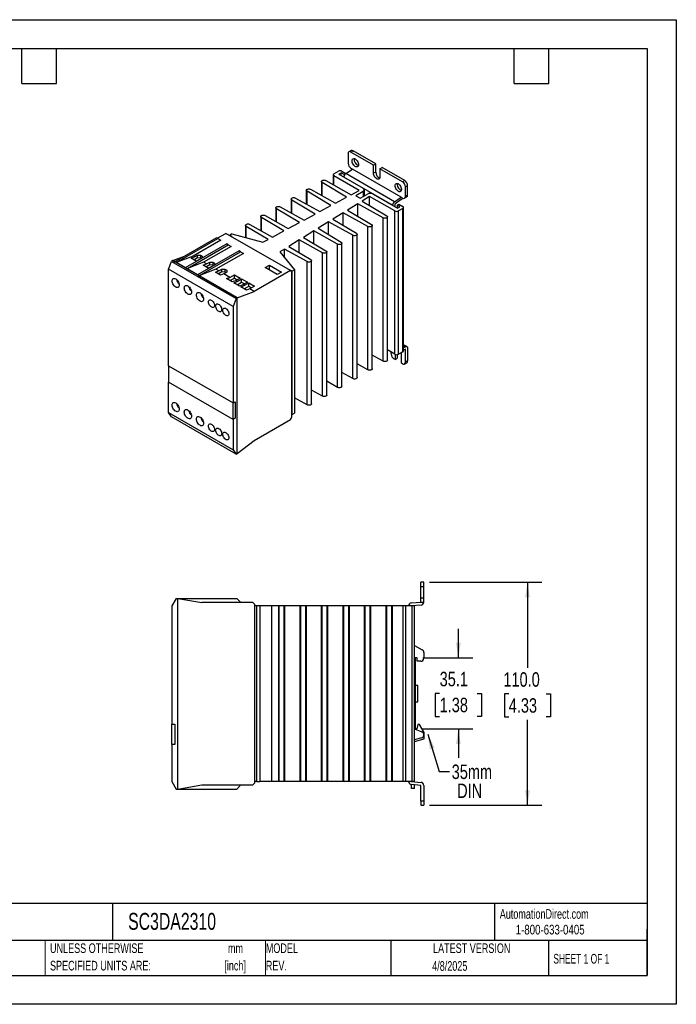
# Model space of a CAD drawing. Header units: millimetres. Extents: x 0 to 629, y 0 to 486.
# Tile 2 of 2: x 305 to 629, y 0 to 486. Entities that reach past the tile are written whole.
import ezdxf

# ---------------------------------------------------------------- set-up
doc = ezdxf.new("R2010")
doc.units = ezdxf.units.MM
doc.header["$LTSCALE"] = 2.25
doc.linetypes.add('CENTERX2', pattern=[20.32, 12.7, -2.54, 2.54, -2.54])
doc.layers.add('DIMENSIONS', color=140, linetype='Continuous', lineweight=25)
doc.layers.add('TEXT', color=140, linetype='Continuous', lineweight=25)
doc.styles.add('SLDTEXTSTYLE0', font='TXT', dxfattribs={"width": 0.7})
doc.styles.add('SLDTEXTSTYLE1', font='TXT', dxfattribs={"width": 0.65})
doc.styles.add('SLDTEXTSTYLE2', font='TXT', dxfattribs={"width": 0.75})
doc.dimstyles.new('SLDDIMSTYLE1', dxfattribs={"dimtxt": 7.14375, "dimasz": 7.4295, "dimexe": 0, "dimexo": 0.0625, "dimgap": 1.785937, "dimtad": 0, "dimtih": 1, "dimtoh": 1, "dimdec": 1, "dimrnd": 1e-09, "dimzin": 4, "dimdsep": 46, "dimtxsty": 'SLDTEXTSTYLE2', "dimsah": 1, "dimcen": 0.09, "dimadec": 0, "dimazin": 1, "dimtfac": 1, "dimtdec": 1, "dimtofl": 0, "dimtmove": 0, "dimatfit": 3, "dimfxl": 0, "dimfrac": 2, "dimtolj": 1, "dimtzin": 12, "dimarcsym": 0})
doc.dimstyles.new('SLDDIMSTYLE2', dxfattribs={"dimtxt": 7.14375, "dimasz": 7.4295, "dimexe": 0, "dimexo": 0.0625, "dimgap": 1.785937, "dimtad": 0, "dimtih": 1, "dimtoh": 1, "dimdec": 1, "dimrnd": 1e-09, "dimzin": 12, "dimdsep": 46, "dimtxsty": 'SLDTEXTSTYLE2', "dimsah": 1, "dimcen": 0.09, "dimadec": 0, "dimazin": 3, "dimtfac": 1, "dimtdec": 1, "dimtmove": 0, "dimatfit": 0, "dimfxl": 0, "dimfrac": 2, "dimtolj": 1, "dimtzin": 12, "dimarcsym": 0})
doc.dimstyles.new('SLDDIMSTYLE5', dxfattribs={"dimtxt": 0.18, "dimasz": 7.4295, "dimexe": 0, "dimexo": 0.0625, "dimgap": 0, "dimtad": 0, "dimtih": 1, "dimtoh": 1, "dimdec": 0, "dimrnd": 1e-09, "dimzin": 0, "dimdsep": 46, "dimtxsty": 'Standard', "dimsah": 1, "dimcen": 0.09, "dimadec": 0, "dimazin": 0, "dimtfac": 7.4295, "dimtdec": 0, "dimtofl": 0, "dimtmove": 0, "dimatfit": 3, "dimfxl": 0, "dimfrac": 2, "dimtolj": 1, "dimtzin": 0, "dimarcsym": 0})

# ---------------------------------------------------------------- blocks, each defined once
blk = doc.blocks.new('SW_NOTE_0')
at = {"layer": 'TEXT', "color": 0, "linetype": 'CENTERX2', "lineweight": 18, "char_height": 4.762, "attachment_point": 2, "style": 'SLDTEXTSTYLE0'}
for s, insert in [('mm', (6.4, 6.14)), ('[inch]', (6.21, -2.46))]:
    blk.add_mtext(s, dxfattribs=dict(at, insert=insert))
blk = doc.blocks.new('SW_NOTE_0_1')
at = {"layer": 'TEXT', "color": 0, "linetype": 'CENTERX2', "lineweight": 18, "char_height": 4.7625, "attachment_point": 1, "style": 'SLDTEXTSTYLE0'}
for s, insert in [('UNLESS OTHERWISE', (0, 6.14)), ('SPECIFIED UNITS ARE:', (0, -2.46))]:
    blk.add_mtext(s, dxfattribs=dict(at, insert=insert))
blk = doc.blocks.new('SW_NOTE_0_6')
at = {"layer": 'TEXT', "color": 0, "linetype": 'CENTERX2', "lineweight": 18, "char_height": 4.762, "attachment_point": 1, "style": 'SLDTEXTSTYLE0'}
for s, insert in [('MODEL', (0, 6.14)), ('REV.', (0, -2.46))]:
    blk.add_mtext(s, dxfattribs=dict(at, insert=insert))
blk = doc.blocks.new('SW_NOTE_0_7')
at = {"layer": 'TEXT', "color": 0, "linetype": 'CENTERX2', "lineweight": 18, "char_height": 7.144, "attachment_point": 1, "style": 'SLDTEXTSTYLE2'}
for s, insert in [('35mm', (1.14, 3.44)), ('DIN', (3.82, -5.96))]:
    blk.add_mtext(s, dxfattribs=dict(at, insert=insert))
blk = doc.blocks.new('_D_15')
at = {"layer": 'DIMENSIONS'}
for p, q in [((506.93, 208.22), (562.39, 208.22)), ((555.25, 208.22), (555.25, 166.07)), ((546.01, 153.17), (543.83, 153.17)), ((543.83, 153.17), (543.83, 141.83)), ((564.48, 153.17), (566.66, 153.17)), ((566.66, 153.17), (566.66, 141.83)), ((543.83, 141.83), (546.01, 141.83)), ((566.66, 141.83), (564.48, 141.83)), ((555.25, 98.22), (555.25, 140.38)), ((506.93, 98.22), (562.39, 98.22))]:
    blk.add_line(p, q, dxfattribs=at)
for points in [[(555.25, 208.22), (554.1, 200.79), (556.39, 200.79)], [(555.25, 98.22), (556.39, 105.65), (554.1, 105.65)]]:
    blk.add_solid(points, dxfattribs=at)
at = {"layer": 'DIMENSIONS', "char_height": 7.144, "attachment_point": 1, "style": 'SLDTEXTSTYLE2'}
for s, insert in [('110.0', (543.37, 163.83)), ('4.33', (546.01, 151.04))]:
    blk.add_mtext(s, dxfattribs=dict(at, insert=insert))
blk = doc.blocks.new('_D_16')
at = {"layer": 'DIMENSIONS'}
for p, q in [((521.15, 170.97), (521.15, 185.26)), ((503.63, 170.97), (528.29, 170.97)), ((511.91, 153.39), (509.74, 153.39)), ((509.74, 153.39), (509.74, 142.05)), ((530.39, 153.39), (532.57, 153.39)), ((532.57, 153.39), (532.57, 142.05)), ((509.74, 142.05), (511.91, 142.05)), ((532.57, 142.05), (530.39, 142.05)), ((503.43, 135.92), (528.29, 135.92)), ((521.15, 135.92), (521.15, 121.64))]:
    blk.add_line(p, q, dxfattribs=at)
for points in [[(521.15, 170.97), (522.29, 178.4), (520.01, 178.4)], [(521.15, 135.92), (520.01, 128.49), (522.29, 128.49)]]:
    blk.add_solid(points, dxfattribs=at)
at = {"layer": 'DIMENSIONS', "char_height": 7.144, "attachment_point": 1, "style": 'SLDTEXTSTYLE2'}
for s, insert in [('35.1', (511.91, 164.05)), ('1.38', (511.91, 151.26))]:
    blk.add_mtext(s, dxfattribs=dict(at, insert=insert))

msp = doc.modelspace()

# ---------------------------------------------------------------- linework, layer by layer
at = {"color": 7, "linetype": 'Continuous'}
for p, q in [((0.01, 485.78), (628.66, 485.78)), ((628.66, 485.78), (628.66, 0.01)), ((628.66, 0.01), (0.01, 0.01))]:
    msp.add_line(p, q, dxfattribs=at)
for p, q in [((466.75, 419.68), (466.75, 414.95)), ((468.22, 421.21), (467.16, 420.6)), ((468.16, 420.5), (469.22, 421.11)), ((479.3, 414.07), (468.16, 420.5)), ((480.36, 414.68), (469.22, 421.11)), ((479.3, 414.07), (480.36, 414.68)), ((479.3, 409.99), (479.3, 414.07)), ((480.36, 410.6), (480.36, 414.68)), ((459.42, 409.27), (459.42, 404.39)), ((459.78, 409.78), (461.94, 411.03)), ((472.24, 401.57), (459.78, 408.76)), ((459.78, 404.19), (459.78, 408.76)), ((462.15, 409.52), (463.35, 410.21)), ((462.15, 409.52), (474.17, 402.58)), ((464.77, 409.39), (463.35, 410.21)), ((463.35, 408.82), (463.35, 410.21)), ((463.71, 411.03), (465.65, 409.91)), ((488.67, 394.21), (464.63, 408.09)), ((464.77, 409.39), (465.64, 409.9)), ((464.77, 409.39), (464.77, 408.78)), ((465.59, 409.87), (468.87, 412.09)), ((489.64, 395.99), (465.59, 409.87)), ((468.16, 412.5), (468.87, 412.09)), ((492.91, 398.21), (468.87, 412.09)), ((480.36, 410.6), (479.3, 409.99)), ((482.48, 412.23), (483.54, 412.85)), ((482.48, 412.23), (482.48, 408.15)), ((493.62, 405.8), (482.48, 412.23)), ((494.68, 406.42), (483.54, 412.85)), ((453.62, 405.92), (453.62, 399.12)), ((466.02, 398.22), (453.97, 405.42)), ((453.97, 398.92), (453.97, 405.42)), ((455.74, 406.44), (468.29, 399.45)), ((494.68, 406.42), (493.62, 405.8)), ((495.03, 403.35), (496.09, 403.97)), ((495.03, 398.62), (495.03, 403.35)), ((496.09, 399.23), (496.09, 403.97)), ((446.12, 401.6), (446.12, 394.79)), ((458.26, 394.05), (446.47, 401.1)), ((446.47, 394.6), (446.47, 401.1)), ((448.24, 402.12), (460.53, 395.27)), ((468.29, 399.45), (472.24, 401.57)), ((474.17, 400.94), (470.64, 398.9)), ((470.64, 398.9), (472.76, 397.68)), ((472.76, 397.68), (476.29, 399.72)), ((477.38, 398.6), (473.7, 396.33)), ((474.17, 400.94), (474.17, 398.5)), ((474.76, 398.83), (474.76, 401.76)), ((489.83, 391.41), (477.38, 398.6)), ((477.38, 394.12), (477.38, 398.6)), ((479.12, 399.72), (491.14, 392.78)), ((496.09, 399.23), (495.03, 398.62)), ((438.63, 397.27), (438.63, 390.47)), ((450.51, 389.87), (438.98, 396.77)), ((438.98, 390.27), (438.98, 396.77)), ((440.75, 397.79), (452.77, 391.09)), ((452.77, 391.09), (458.26, 394.05)), ((460.53, 395.27), (466.02, 398.22)), ((471.57, 395.01), (466.46, 391.84)), ((484.05, 388.06), (471.57, 395.01)), ((471.57, 388.78), (471.57, 395.01)), ((473.7, 396.33), (485.82, 389.08)), ((489.64, 395.99), (492.91, 398.21)), ((493, 397.04), (489.73, 394.82)), ((489.73, 394.82), (489.73, 393.6)), ((490.93, 394.29), (491.81, 394.8)), ((492.34, 393.47), (490.93, 394.29)), ((490.93, 394.29), (490.93, 392.9)), ((491.81, 394.8), (493.76, 393.68)), ((492.91, 398.21), (493.62, 397.8)), ((494.62, 397.7), (495.68, 398.32)), ((425.75, 389.14), (437.24, 382.73)), ((431.13, 392.94), (431.13, 386.14)), ((442.76, 385.7), (431.48, 392.44)), ((431.48, 385.94), (431.48, 392.44)), ((433.25, 393.46), (445.01, 386.91)), ((445.01, 386.91), (450.51, 389.87)), ((464.35, 390.54), (459.22, 387.36)), ((476.56, 383.73), (464.35, 390.54)), ((464.35, 384.3), (464.35, 390.54)), ((466.46, 391.84), (478.32, 384.75)), ((489.83, 320.7), (489.83, 391.41)), ((491.14, 392.78), (492.34, 393.47)), ((493.76, 392.66), (491.6, 391.41)), ((491.6, 320.7), (491.6, 391.41)), ((493.76, 321.95), (493.76, 392.66)), ((494.12, 322.46), (494.12, 393.17)), ((416.14, 384.29), (416.14, 378.31)), ((427.26, 377.35), (416.49, 383.79)), ((416.49, 378.22), (416.49, 383.79)), ((418.26, 384.81), (429.48, 378.55)), ((423.64, 388.62), (423.64, 381.81)), ((435.01, 381.53), (423.99, 388.12)), ((423.99, 381.62), (423.99, 388.12)), ((437.24, 382.73), (442.76, 385.7)), ((457.12, 386.06), (451.98, 382.88)), ((469.06, 379.4), (457.12, 386.06)), ((457.12, 379.81), (457.12, 386.06)), ((459.22, 387.36), (470.83, 380.42)), ((478.67, 313.54), (478.67, 384.25)), ((484.05, 317.34), (484.05, 388.06)), ((486.17, 317.86), (486.17, 388.58)), ((402.19, 377.92), (406.43, 380.37)), ((438.25, 362), (406.43, 380.37)), ((409.4, 380.13), (408.34, 379.51)), ((409.61, 378.78), (408.34, 379.51)), ((408.34, 379.27), (408.34, 379.51)), ((409.4, 380.13), (424.74, 376)), ((429.48, 378.55), (435.01, 381.53)), ((449.89, 381.59), (444.74, 378.4)), ((461.57, 375.08), (449.89, 381.59)), ((449.89, 375.33), (449.89, 381.59)), ((451.98, 382.88), (463.33, 376.1)), ((469.06, 308.69), (469.06, 379.4)), ((471.18, 309.21), (471.18, 379.92)), ((476.56, 313.02), (476.56, 383.73)), ((401.76, 378.17), (381.26, 366.33)), ((381.96, 365.92), (402.47, 377.76)), ((406.93, 375.19), (386.42, 363.35)), ((387.13, 362.94), (407.63, 374.78)), ((403.89, 376.94), (390.31, 369.11)), ((402.47, 377.76), (401.76, 378.17)), ((402.47, 377.76), (403.89, 376.94)), ((407.63, 374.78), (406.93, 375.19)), ((407.63, 374.78), (409.05, 373.96)), ((409.61, 378.78), (409.4, 378.66)), ((424.74, 376), (427.26, 377.35)), ((442.66, 377.11), (437.51, 373.92)), ((454.07, 370.75), (442.66, 377.11)), ((442.66, 370.84), (442.66, 377.11)), ((444.74, 378.4), (455.84, 371.77)), ((461.57, 304.36), (461.57, 375.08)), ((463.68, 304.88), (463.68, 375.6)), ((390.91, 368.76), (392.49, 369.67)), ((412.94, 371.72), (392.43, 359.88)), ((392.49, 369.67), (393.99, 369.6)), ((392.49, 368.45), (392.49, 369.67)), ((393.14, 359.47), (413.64, 371.31)), ((393.99, 369.6), (394.83, 369.11)), ((393.99, 369.6), (393.99, 368.37)), ((409.05, 373.96), (395.47, 366.13)), ((415.06, 370.49), (401.48, 362.66)), ((413.64, 371.31), (412.94, 371.72)), ((413.64, 371.31), (415.06, 370.49)), ((435.43, 372.64), (433.08, 371.18)), ((433.08, 371.18), (440.23, 362.33)), ((446.57, 366.42), (435.43, 372.64)), ((435.43, 368.27), (435.43, 372.64)), ((437.51, 373.92), (448.34, 367.44)), ((454.07, 300.04), (454.07, 370.75)), ((456.19, 300.56), (456.19, 371.27)), ((378.15, 362.66), (379.66, 366.55)), ((380.27, 366.9), (379.66, 366.55)), ((379.66, 366.55), (411.48, 348.18)), ((380.27, 366.9), (386.11, 369.13)), ((380.27, 366.9), (381.26, 366.33)), ((412.09, 348.53), (380.27, 366.9)), ((381.96, 365.92), (381.26, 366.33)), ((390.31, 369.11), (381.96, 365.92)), ((386.42, 363.35), (381.96, 365.92)), ((395.47, 366.13), (387.13, 362.94)), ((389.28, 368.14), (390.91, 368.76)), ((391.76, 366.71), (389.28, 368.14)), ((390.91, 368.76), (390.31, 369.11)), ((390.62, 367.37), (392.49, 368.45)), ((393.17, 367.25), (391.76, 366.71)), ((392.49, 368.45), (393.99, 368.37)), ((393.99, 368.37), (394.55, 368.04)), ((394.83, 369.11), (394.96, 368.28)), ((394.83, 369.11), (394.83, 368.21)), ((395.29, 364.67), (396.92, 365.29)), ((397.77, 363.24), (395.29, 364.67)), ((396.92, 365.29), (395.47, 366.13)), ((396.63, 363.9), (398.5, 364.98)), ((396.92, 365.29), (398.5, 366.2)), ((398.5, 366.2), (400, 366.13)), ((398.5, 364.98), (398.5, 366.2)), ((398.5, 364.98), (400, 364.9)), ((400, 366.13), (400.84, 365.64)), ((400, 366.13), (400, 364.9)), ((400, 364.9), (400.56, 364.57)), ((400.84, 365.64), (400.97, 364.81)), ((400.84, 365.64), (400.84, 364.74)), ((425.84, 363.45), (427.96, 364.68)), ((427.96, 364.68), (433.83, 361.29)), ((427.96, 362.23), (427.96, 364.68)), ((446.57, 295.71), (446.57, 366.42)), ((448.69, 296.23), (448.69, 366.94)), ((409.97, 344.29), (378.15, 362.66)), ((378.15, 315.05), (378.15, 362.66)), ((387.13, 362.94), (386.42, 363.35)), ((392.43, 359.88), (387.13, 362.94)), ((393.14, 359.47), (392.43, 359.88)), ((401.48, 362.66), (393.14, 359.47)), ((399.19, 363.78), (397.77, 363.24)), ((401.3, 361.2), (402.93, 361.82)), ((403.78, 359.77), (401.3, 361.2)), ((402.93, 361.82), (401.48, 362.66)), ((402.64, 360.43), (404.51, 361.51)), ((402.93, 361.82), (404.51, 362.73)), ((405.41, 360.39), (403.78, 359.77)), ((404.51, 362.73), (406.01, 362.66)), ((404.51, 361.51), (404.51, 362.73)), ((404.51, 361.51), (406.01, 361.43)), ((406.99, 361.3), (405.41, 360.39)), ((408.41, 358.66), (405.41, 360.39)), ((406.01, 362.66), (406.86, 362.17)), ((406.01, 362.66), (406.01, 361.43)), ((406.01, 361.43), (406.61, 361.08)), ((406.86, 362.17), (406.99, 361.3)), ((406.86, 362.17), (406.86, 361.23)), ((408.41, 358.66), (410.67, 359.96)), ((410.67, 359.96), (413.5, 358.33)), ((410.67, 358.33), (410.67, 359.96)), ((438.25, 362), (420.43, 351.72)), ((431.71, 360.06), (425.84, 363.45)), ((433.83, 361.29), (431.71, 360.06)), ((437.9, 362.45), (437.69, 362.33)), ((439.17, 361.72), (437.9, 362.45)), ((437.9, 362.21), (437.9, 362.45)), ((438.25, 362), (438.96, 361.59)), ((438.96, 289.74), (438.96, 361.59)), ((440.23, 362.33), (439.17, 361.72)), ((439.17, 291), (439.17, 361.72)), ((440.23, 362.33), (440.23, 291.62)), ((412.09, 348.53), (393.14, 359.47)), ((406.78, 358.03), (408.41, 358.66)), ((409.61, 356.4), (406.78, 358.03)), ((408.47, 357.06), (410.67, 358.33)), ((411.24, 357.02), (409.61, 356.4)), ((410.32, 355.99), (411.95, 356.61)), ((413.15, 354.36), (410.32, 355.99)), ((410.67, 358.33), (412.09, 357.51)), ((413.5, 358.33), (411.24, 357.02)), ((411.95, 356.61), (411.24, 357.02)), ((411.95, 356.61), (414.21, 357.92)), ((412.01, 355.02), (414.21, 356.29)), ((414.77, 354.98), (413.15, 354.36)), ((414.21, 357.92), (417.04, 356.29)), ((414.21, 356.29), (414.21, 357.92)), ((414.21, 356.29), (415.62, 355.47)), ((417.04, 356.29), (414.77, 354.98)), ((415.48, 354.57), (414.77, 354.98)), ((415.48, 354.57), (417.74, 355.88)), ((417.74, 355.88), (420.57, 354.25)), ((417.74, 354.25), (417.74, 355.88)), ((412.09, 348.53), (420.43, 351.72)), ((413.86, 353.95), (415.48, 354.57)), ((416.68, 352.32), (413.86, 353.95)), ((415.55, 352.98), (417.74, 354.25)), ((418.31, 352.94), (416.68, 352.32)), ((417.74, 354.25), (419.16, 353.43)), ((420.57, 354.25), (418.31, 352.94)), ((420.43, 351.72), (418.31, 352.94)), ((411.48, 348.18), (409.97, 344.29)), ((411.48, 348.18), (412.09, 348.53)), ((412.09, 271.78), (412.09, 348.53)), ((409.97, 344.29), (409.97, 296.68)), ((489.83, 320.7), (486.17, 322.82)), ((487.96, 320.88), (487.96, 321.78)), ((489.9, 320.66), (489.9, 318.13)), ((493.76, 321.95), (491.6, 320.7)), ((495.78, 324.47), (494.12, 325.43)), ((494.12, 325.02), (495.12, 324.44)), ((494.12, 323.97), (495.12, 324.44)), ((495.03, 323.17), (494.12, 322.74)), ((495.03, 316.8), (495.03, 323.17)), ((496.09, 323.78), (496.09, 317.41)), ((476.56, 313.02), (471.18, 316.02)), ((484.05, 317.34), (478.67, 320.34)), ((489.9, 318.13), (489.37, 318.43)), ((489.9, 318.13), (490.97, 318.74)), ((490.97, 320.5), (490.97, 318.74)), ((493.09, 316.29), (493.09, 320.37)), ((493.62, 315.98), (493.09, 316.29)), ((494.62, 315.89), (495.68, 316.5)), ((496.09, 317.41), (495.03, 316.8)), ((378.15, 315.05), (409.97, 296.68)), ((378.15, 315.05), (378.15, 306.89)), ((469.06, 308.69), (463.68, 311.69)), ((409.97, 288.52), (378.15, 306.89)), ((378.15, 291.94), (378.15, 306.89)), ((461.57, 304.36), (456.19, 307.36)), ((454.07, 300.04), (448.69, 303.03)), ((409.97, 296.68), (411.03, 297.29)), ((409.97, 288.52), (409.97, 296.68)), ((411.03, 297.29), (411.03, 289.13)), ((446.57, 295.71), (440.23, 299.25)), ((378.15, 291.94), (409.97, 273.57)), ((379.66, 289.8), (378.15, 291.94)), ((439.17, 291), (440.23, 291.62)), ((411.48, 271.43), (379.66, 289.8)), ((411.03, 289.13), (409.97, 288.52)), ((409.97, 288.52), (409.97, 273.57)), ((420.43, 278.23), (438.25, 288.51)), ((438.25, 288.51), (438.96, 289.74)), ((439.17, 291), (438.96, 291.13)), ((412.09, 271.78), (420.43, 278.23)), ((409.97, 273.57), (411.48, 271.43)), ((411.48, 271.43), (412.09, 271.78)), ((502.58, 206.22), (502.58, 208.22)), ((504.08, 208.22), (502.58, 208.22)), ((502.58, 200.42), (502.58, 206.22)), ((502.58, 206.22), (504.08, 206.22)), ((504.08, 206.22), (504.08, 208.22)), ((504.08, 200.42), (504.08, 206.22)), ((381.92, 200.22), (379.78, 196.52)), ((381.92, 200.22), (382.78, 200.22)), ((382.78, 106.22), (382.78, 200.22)), ((382.78, 200.22), (394.58, 198.22)), ((382.78, 200.22), (411.78, 200.22)), ((411.78, 200.22), (413.78, 198.22)), ((502.58, 198.42), (502.58, 200.42)), ((504.08, 200.42), (502.58, 200.42)), ((504.08, 198.42), (504.08, 200.42)), ((379.78, 196.52), (379.78, 138.22)), ((419.78, 198.22), (394.58, 198.22)), ((419.78, 198.22), (420.78, 197.22)), ((420.78, 109.22), (420.78, 197.22)), ((421.78, 196.52), (420.78, 196.52)), ((421.78, 109.92), (421.78, 196.52)), ((423.28, 196.52), (421.78, 196.52)), ((423.28, 196.52), (423.28, 109.92)), ((429.06, 196.52), (423.28, 196.52)), ((429.06, 109.92), (429.06, 196.52)), ((432.51, 196.52), (429.06, 196.52)), ((432.51, 109.92), (432.51, 196.52)), ((432.78, 196.52), (432.51, 196.52)), ((432.78, 109.92), (432.78, 196.52)), ((435.28, 196.52), (432.78, 196.52)), ((435.28, 109.92), (435.28, 196.52)), ((435.55, 196.52), (435.28, 196.52)), ((435.55, 109.92), (435.55, 196.52)), ((443.1, 196.52), (435.55, 196.52)), ((443.1, 109.92), (443.1, 196.52)), ((443.38, 196.52), (443.1, 196.52)), ((443.38, 109.92), (443.38, 196.52)), ((445.88, 196.52), (443.38, 196.52)), ((445.88, 109.92), (445.88, 196.52)), ((446.16, 196.52), (445.88, 196.52)), ((446.16, 109.92), (446.16, 196.52)), ((453.69, 196.52), (446.16, 196.52)), ((453.69, 109.92), (453.69, 196.52)), ((453.98, 196.52), (453.69, 196.52)), ((453.98, 109.92), (453.98, 196.52)), ((456.48, 196.52), (453.98, 196.52)), ((456.48, 109.92), (456.48, 196.52)), ((456.76, 196.52), (456.48, 196.52)), ((456.76, 109.92), (456.76, 196.52)), ((464.29, 196.52), (456.76, 196.52)), ((464.29, 109.92), (464.29, 196.52)), ((464.58, 196.52), (464.29, 196.52)), ((464.58, 109.92), (464.58, 196.52)), ((467.08, 196.52), (464.58, 196.52)), ((467.08, 109.92), (467.08, 196.52)), ((467.37, 196.52), (467.08, 196.52)), ((467.37, 109.92), (467.37, 196.52)), ((474.88, 196.52), (467.37, 196.52)), ((474.88, 109.92), (474.88, 196.52)), ((475.18, 196.52), (474.88, 196.52)), ((475.18, 109.92), (475.18, 196.52)), ((477.68, 196.52), (475.18, 196.52)), ((477.68, 109.92), (477.68, 196.52)), ((477.98, 196.52), (477.68, 196.52)), ((477.98, 109.92), (477.98, 196.52)), ((485.47, 196.52), (477.98, 196.52)), ((485.47, 109.92), (485.47, 196.52)), ((485.78, 196.52), (485.47, 196.52)), ((485.78, 109.92), (485.78, 196.52)), ((488.28, 196.52), (485.78, 196.52)), ((488.28, 109.92), (488.28, 196.52)), ((488.58, 196.52), (488.28, 196.52)), ((488.58, 109.92), (488.58, 196.52)), ((493.98, 196.52), (488.58, 196.52)), ((493.98, 109.92), (493.98, 196.52)), ((495.23, 196.52), (493.98, 196.52)), ((495.23, 109.92), (495.23, 196.52)), ((498.28, 196.52), (495.23, 196.52)), ((497.95, 198.02), (502.58, 198.42)), ((502.71, 196.93), (498.08, 196.52)), ((498.28, 109.92), (498.28, 196.52)), ((499.53, 196.52), (498.28, 196.52)), ((499.53, 109.92), (499.53, 196.52)), ((502.58, 198.42), (504.08, 198.42)), ((499.53, 177.08), (503.33, 174.89)), ((500.78, 170.97), (499.78, 170.97)), ((499.78, 170.97), (499.78, 135.72)), ((500.78, 169.22), (500.78, 170.97)), ((504.08, 173.59), (504.08, 170.72)), ((502.58, 169.22), (500.78, 169.22)), ((501.08, 157.22), (499.78, 157.22)), ((501.08, 149.22), (501.08, 157.22)), ((499.78, 149.22), (501.08, 149.22)), ((379.78, 138.22), (381.28, 138.22)), ((379.78, 128.22), (379.78, 138.22)), ((381.28, 138.22), (381.28, 128.22)), ((501.17, 138.12), (500.58, 135.92)), ((502, 138.12), (501.17, 138.12)), ((504.28, 134.06), (502, 138.12)), ((502.97, 131.4), (499.53, 130.48)), ((500.58, 135.92), (499.78, 135.92)), ((499.78, 135.72), (503.1, 134.49)), ((504.08, 132.85), (504.08, 133.08)), ((504.28, 130.92), (504.28, 134.06)), ((379.78, 128.22), (379.78, 109.92)), ((381.28, 128.22), (379.78, 128.22)), ((499.53, 129.65), (504.28, 130.92)), ((499.58, 109.79), (499.58, 129.66)), ((379.78, 109.92), (381.92, 106.22)), ((382.78, 106.22), (394.58, 108.22)), ((394.58, 108.22), (419.78, 108.22)), ((411.78, 106.22), (413.78, 108.22)), ((419.78, 108.22), (420.78, 109.22)), ((421.78, 109.92), (420.78, 109.92)), ((421.78, 109.92), (423.28, 109.92)), ((429.06, 109.92), (423.28, 109.92)), ((432.51, 109.92), (429.06, 109.92)), ((432.78, 109.92), (432.51, 109.92)), ((435.28, 109.92), (432.78, 109.92)), ((435.55, 109.92), (435.28, 109.92)), ((443.1, 109.92), (435.55, 109.92)), ((443.38, 109.92), (443.1, 109.92)), ((445.88, 109.92), (443.38, 109.92)), ((446.16, 109.92), (445.88, 109.92)), ((453.69, 109.92), (446.16, 109.92)), ((453.98, 109.92), (453.69, 109.92)), ((456.48, 109.92), (453.98, 109.92)), ((456.76, 109.92), (456.48, 109.92)), ((464.29, 109.92), (456.76, 109.92)), ((464.58, 109.92), (464.29, 109.92)), ((467.08, 109.92), (464.58, 109.92)), ((467.37, 109.92), (467.08, 109.92)), ((474.88, 109.92), (467.37, 109.92)), ((475.18, 109.92), (474.88, 109.92)), ((477.68, 109.92), (475.18, 109.92)), ((477.98, 109.92), (477.68, 109.92)), ((485.47, 109.92), (477.98, 109.92)), ((485.78, 109.92), (485.47, 109.92)), ((488.28, 109.92), (485.78, 109.92)), ((488.58, 109.92), (488.28, 109.92)), ((493.98, 109.92), (488.58, 109.92)), ((495.23, 109.92), (493.98, 109.92)), ((498.28, 109.92), (495.23, 109.92)), ((502.58, 108.02), (497.95, 108.43)), ((498.08, 109.92), (502.71, 109.52)), ((498.08, 106.42), (498.08, 108.42)), ((499.53, 109.92), (498.28, 109.92)), ((499.58, 106.42), (499.58, 108.29)), ((502.58, 100.22), (502.58, 108.02)), ((504.08, 108.02), (504.08, 100.22)), ((381.92, 106.22), (382.78, 106.22)), ((382.78, 106.22), (411.78, 106.22)), ((499.58, 106.42), (498.08, 106.42)), ((502.58, 100.22), (502.58, 98.22)), ((504.08, 100.22), (502.58, 100.22)), ((502.58, 98.22), (504.08, 98.22)), ((504.08, 100.22), (504.08, 98.22))]:
    msp.add_line(p, q)
at = {"color": 140, "linetype": 'Continuous', "lineweight": 18}
for p, q in [((317.25, 31.43), (317.25, 14.29)), ((425.93, 31.43), (425.93, 14.29))]:
    msp.add_line(p, q, dxfattribs=at)
at = {"flags": 128}
for points in [[(471.87, 414.27), (471.83, 413.87), (471.7, 413.55), (471.5, 413.31), (471.23, 413.17), (470.91, 413.14), (470.56, 413.22), (470.19, 413.41), (469.83, 413.7), (469.49, 414.06), (469.19, 414.49), (468.95, 414.95), (468.79, 415.43), (468.7, 415.89), (468.7, 416.32), (468.79, 416.68), (468.95, 416.97), (469.19, 417.16), (469.49, 417.24), (469.83, 417.22), (470.19, 417.08), (470.56, 416.84), (470.91, 416.52), (471.23, 416.12), (471.5, 415.67), (471.7, 415.2), (471.83, 414.72), (471.87, 414.27)], [(482.48, 408.15), (482.43, 407.74), (482.3, 407.4), (482.08, 407.16), (481.79, 407.04), (481.45, 407.03), (481.08, 407.13), (480.7, 407.36), (480.32, 407.68), (479.99, 408.08), (479.7, 408.54), (479.48, 409.03), (479.34, 409.52), (479.3, 409.99)], [(453.97, 405.42), (453.75, 405.61), (453.63, 405.82), (453.63, 406.04), (453.76, 406.25), (453.98, 406.44), (454.3, 406.57), (454.66, 406.64), (455.05, 406.64), (455.42, 406.57), (455.74, 406.44)], [(489.9, 403.86), (489.95, 404.26), (490.07, 404.59), (490.28, 404.83), (490.55, 404.97), (490.87, 405), (491.22, 404.91), (491.59, 404.73), (491.95, 404.44), (492.29, 404.08), (492.59, 403.65), (492.83, 403.19), (492.99, 402.71), (493.08, 402.25), (493.08, 401.82), (492.99, 401.45), (492.83, 401.17), (492.59, 400.98), (492.29, 400.9), (491.95, 400.92), (491.59, 401.06), (491.22, 401.3), (490.87, 401.62), (490.55, 402.02), (490.28, 402.47), (490.07, 402.94), (489.95, 403.42), (489.9, 403.86)], [(490.97, 404.48), (491.01, 404.88), (491.03, 404.97)], [(446.47, 401.1), (446.25, 401.28), (446.14, 401.49), (446.14, 401.72), (446.26, 401.93), (446.49, 402.11), (446.8, 402.24), (447.17, 402.31), (447.55, 402.31), (447.92, 402.25), (448.24, 402.12)], [(431.48, 392.44), (431.26, 392.63), (431.15, 392.84), (431.15, 393.06), (431.27, 393.27), (431.5, 393.45), (431.81, 393.59), (432.18, 393.66), (432.56, 393.66), (432.93, 393.59), (433.25, 393.46)], [(438.98, 396.77), (438.76, 396.95), (438.64, 397.17), (438.64, 397.39), (438.77, 397.6), (438.99, 397.78), (439.31, 397.91), (439.67, 397.98), (440.06, 397.98), (440.43, 397.92), (440.75, 397.79)], [(423.99, 388.12), (423.76, 388.3), (423.65, 388.51), (423.65, 388.73), (423.77, 388.95), (424, 389.13), (424.31, 389.26), (424.68, 389.33), (425.07, 389.33), (425.44, 389.26), (425.75, 389.14)], [(485.82, 389.08), (486.04, 388.89), (486.16, 388.68), (486.15, 388.46), (486.03, 388.25), (485.8, 388.07), (485.49, 387.93), (485.12, 387.86), (484.74, 387.86), (484.37, 387.93), (484.05, 388.06)], [(416.49, 383.79), (416.27, 383.97), (416.15, 384.18), (416.16, 384.41), (416.28, 384.62), (416.51, 384.8), (416.82, 384.93), (417.19, 385), (417.57, 385), (417.94, 384.94), (418.26, 384.81)], [(478.32, 384.75), (478.55, 384.57), (478.66, 384.35), (478.66, 384.13), (478.54, 383.92), (478.31, 383.74), (478, 383.61), (477.63, 383.54), (477.24, 383.54), (476.87, 383.6), (476.56, 383.73)], [(470.83, 380.42), (471.05, 380.24), (471.17, 380.03), (471.16, 379.8), (471.04, 379.59), (470.81, 379.41), (470.5, 379.28), (470.13, 379.21), (469.75, 379.21), (469.38, 379.27), (469.06, 379.4)], [(463.33, 376.1), (463.56, 375.91), (463.67, 375.7), (463.67, 375.48), (463.55, 375.27), (463.32, 375.09), (463.01, 374.95), (462.64, 374.88), (462.25, 374.88), (461.88, 374.95), (461.57, 375.08)], [(455.84, 371.77), (456.06, 371.59), (456.17, 371.37), (456.17, 371.15), (456.05, 370.94), (455.82, 370.76), (455.51, 370.63), (455.14, 370.56), (454.76, 370.55), (454.39, 370.62), (454.07, 370.75)], [(448.34, 367.44), (448.56, 367.26), (448.68, 367.05), (448.68, 366.82), (448.55, 366.61), (448.33, 366.43), (448.01, 366.3), (447.65, 366.23), (447.26, 366.23), (446.89, 366.29), (446.57, 366.42)], [(383.45, 354.86), (383.41, 354.43), (383.27, 354.07), (383.06, 353.81), (382.78, 353.65), (382.45, 353.6), (382.08, 353.66), (381.68, 353.84), (381.29, 354.12), (380.92, 354.48), (380.58, 354.92), (380.3, 355.4), (380.09, 355.91), (379.96, 356.42), (379.91, 356.9), (379.96, 357.33), (380.09, 357.68), (380.3, 357.95), (380.58, 358.11), (380.92, 358.16), (381.29, 358.1), (381.68, 357.92), (382.08, 357.64), (382.45, 357.27), (382.78, 356.84), (383.06, 356.35), (383.27, 355.84), (383.41, 355.34), (383.45, 354.86)], [(389.46, 351.39), (389.42, 350.96), (389.29, 350.6), (389.07, 350.34), (388.79, 350.18), (388.46, 350.13), (388.09, 350.19), (387.69, 350.37), (387.3, 350.65), (386.93, 351.01), (386.59, 351.45), (386.31, 351.93), (386.1, 352.44), (385.97, 352.95), (385.92, 353.43), (385.97, 353.86), (386.1, 354.21), (386.31, 354.48), (386.59, 354.64), (386.93, 354.69), (387.3, 354.63), (387.69, 354.45), (388.09, 354.17), (388.46, 353.81), (388.79, 353.37), (389.07, 352.88), (389.29, 352.37), (389.42, 351.87), (389.46, 351.39)], [(395.47, 347.92), (395.43, 347.49), (395.3, 347.13), (395.08, 346.87), (394.81, 346.71), (394.47, 346.66), (394.1, 346.72), (393.7, 346.9), (393.31, 347.18), (392.94, 347.54), (392.6, 347.98), (392.32, 348.46), (392.11, 348.97), (391.98, 349.48), (391.94, 349.96), (391.98, 350.39), (392.11, 350.74), (392.32, 351.01), (392.6, 351.17), (392.94, 351.22), (393.31, 351.16), (393.7, 350.98), (394.1, 350.7), (394.47, 350.34), (394.81, 349.9), (395.08, 349.41), (395.3, 348.91), (395.43, 348.4), (395.47, 347.92)], [(400.84, 344.82), (400.8, 344.43), (400.67, 344.12), (400.47, 343.89), (400.2, 343.78), (399.89, 343.77), (399.54, 343.87), (399.18, 344.07), (398.83, 344.37), (398.52, 344.75), (398.25, 345.18), (398.04, 345.64), (397.92, 346.1), (397.87, 346.53), (397.92, 346.92), (398.04, 347.23), (398.25, 347.45), (398.52, 347.57), (398.83, 347.58), (399.18, 347.48), (399.54, 347.27), (399.89, 346.97), (400.2, 346.6), (400.47, 346.17), (400.67, 345.71), (400.8, 345.25), (400.84, 344.82)], [(404.38, 342.78), (404.34, 342.39), (404.21, 342.08), (404.01, 341.85), (403.74, 341.73), (403.42, 341.72), (403.07, 341.83), (402.72, 342.03), (402.37, 342.33), (402.05, 342.71), (401.78, 343.14), (401.58, 343.59), (401.45, 344.05), (401.41, 344.49), (401.45, 344.87), (401.58, 345.19), (401.78, 345.41), (402.05, 345.53), (402.37, 345.54), (402.72, 345.44), (403.07, 345.23), (403.42, 344.93), (403.74, 344.56), (404.01, 344.13), (404.21, 343.67), (404.34, 343.21), (404.38, 342.78)], [(407.92, 340.73), (407.87, 340.35), (407.75, 340.04), (407.54, 339.81), (407.27, 339.69), (406.96, 339.68), (406.61, 339.79), (406.25, 339.99), (405.9, 340.29), (405.59, 340.67), (405.32, 341.1), (405.12, 341.55), (404.99, 342.01), (404.95, 342.45), (404.99, 342.83), (405.12, 343.15), (405.32, 343.37), (405.59, 343.49), (405.9, 343.5), (406.25, 343.4), (406.61, 343.19), (406.96, 342.89), (407.27, 342.52), (407.54, 342.09), (407.75, 341.63), (407.87, 341.17), (407.92, 340.73)], [(495.12, 324.44), (495.32, 324.51), (495.5, 324.54), (495.67, 324.52), (495.81, 324.45), (495.93, 324.34), (496.02, 324.18), (496.07, 324), (496.09, 323.78)], [(486.17, 317.86), (486.15, 317.75), (486.03, 317.53), (485.8, 317.35), (485.49, 317.22), (485.12, 317.15), (484.74, 317.15), (484.37, 317.22), (484.05, 317.34)], [(478.67, 313.54), (478.66, 313.42), (478.54, 313.21), (478.31, 313.03), (478, 312.9), (477.63, 312.82), (477.24, 312.82), (476.87, 312.89), (476.56, 313.02)], [(471.18, 309.21), (471.16, 309.09), (471.04, 308.88), (470.81, 308.7), (470.5, 308.57), (470.13, 308.5), (469.75, 308.5), (469.38, 308.56), (469.06, 308.69)], [(463.68, 304.88), (463.67, 304.77), (463.55, 304.55), (463.32, 304.37), (463.01, 304.24), (462.64, 304.17), (462.25, 304.17), (461.88, 304.24), (461.57, 304.36)], [(383.45, 293.62), (383.41, 293.19), (383.27, 292.83), (383.06, 292.57), (382.78, 292.41), (382.45, 292.36), (382.08, 292.42), (381.68, 292.6), (381.29, 292.87), (380.92, 293.24), (380.58, 293.68), (380.3, 294.16), (380.09, 294.67), (379.96, 295.18), (379.91, 295.66), (379.96, 296.09), (380.09, 296.44), (380.3, 296.71), (380.58, 296.87), (380.92, 296.92), (381.29, 296.86), (381.68, 296.68), (382.08, 296.4), (382.45, 296.03), (382.78, 295.6), (383.06, 295.11), (383.27, 294.6), (383.41, 294.1), (383.45, 293.62)], [(456.19, 300.56), (456.17, 300.44), (456.05, 300.23), (455.82, 300.05), (455.51, 299.91), (455.14, 299.84), (454.76, 299.84), (454.39, 299.91), (454.07, 300.04)], [(389.46, 290.15), (389.42, 289.72), (389.29, 289.36), (389.07, 289.1), (388.79, 288.94), (388.46, 288.89), (388.09, 288.95), (387.69, 289.13), (387.3, 289.4), (386.93, 289.77), (386.59, 290.21), (386.31, 290.69), (386.1, 291.2), (385.97, 291.71), (385.92, 292.19), (385.97, 292.62), (386.1, 292.97), (386.31, 293.24), (386.59, 293.4), (386.93, 293.45), (387.3, 293.39), (387.69, 293.21), (388.09, 292.93), (388.46, 292.56), (388.79, 292.13), (389.07, 291.64), (389.29, 291.13), (389.42, 290.63), (389.46, 290.15)], [(448.69, 296.23), (448.68, 296.11), (448.55, 295.9), (448.33, 295.72), (448.01, 295.59), (447.65, 295.52), (447.26, 295.52), (446.89, 295.58), (446.57, 295.71)], [(395.47, 286.68), (395.43, 286.25), (395.3, 285.89), (395.08, 285.63), (394.81, 285.47), (394.47, 285.42), (394.1, 285.48), (393.7, 285.66), (393.31, 285.94), (392.94, 286.3), (392.6, 286.74), (392.32, 287.22), (392.11, 287.73), (391.98, 288.24), (391.94, 288.72), (391.98, 289.15), (392.11, 289.5), (392.32, 289.77), (392.6, 289.93), (392.94, 289.98), (393.31, 289.92), (393.7, 289.74), (394.1, 289.46), (394.47, 289.09), (394.81, 288.66), (395.08, 288.17), (395.3, 287.66), (395.43, 287.16), (395.47, 286.68)], [(400.84, 283.58), (400.8, 283.19), (400.67, 282.88), (400.47, 282.65), (400.2, 282.53), (399.89, 282.53), (399.54, 282.63), (399.18, 282.83), (398.83, 283.13), (398.52, 283.51), (398.25, 283.94), (398.04, 284.39), (397.92, 284.85), (397.87, 285.29), (397.92, 285.68), (398.04, 285.99), (398.25, 286.21), (398.52, 286.33), (398.83, 286.34), (399.18, 286.24), (399.54, 286.03), (399.89, 285.73), (400.2, 285.36), (400.47, 284.93), (400.67, 284.47), (400.8, 284.01), (400.84, 283.58)], [(404.38, 281.53), (404.34, 281.15), (404.21, 280.84), (404.01, 280.61), (403.74, 280.49), (403.42, 280.48), (403.07, 280.59), (402.72, 280.79), (402.37, 281.09), (402.05, 281.47), (401.78, 281.9), (401.58, 282.35), (401.45, 282.81), (401.41, 283.25), (401.45, 283.63), (401.58, 283.95), (401.78, 284.17), (402.05, 284.29), (402.37, 284.3), (402.72, 284.2), (403.07, 283.99), (403.42, 283.69), (403.74, 283.32), (404.01, 282.89), (404.21, 282.43), (404.34, 281.97), (404.38, 281.53)], [(407.92, 279.49), (407.87, 279.11), (407.75, 278.79), (407.54, 278.57), (407.27, 278.45), (406.96, 278.44), (406.61, 278.55), (406.25, 278.75), (405.9, 279.05), (405.59, 279.43), (405.32, 279.86), (405.12, 280.31), (404.99, 280.77), (404.95, 281.21), (404.99, 281.59), (405.12, 281.91), (405.32, 282.13), (405.59, 282.25), (405.9, 282.26), (406.25, 282.16), (406.61, 281.95), (406.96, 281.65), (407.27, 281.27), (407.54, 280.85), (407.75, 280.39), (407.87, 279.93), (407.92, 279.49)]]:
    msp.add_lwpolyline(points, dxfattribs=at)
for centre, radius, start, end in [((467.61, 419.82), 0.873, 50.7967, 189.214), ((468.64, 420.29), 1.01, 54.3824, 114.3071), ((469.82, 415.09), 3.07, 182.6055, 237.3945), ((472.82, 416.66), 3.05, 169.4616, 250.5331), ((459.98, 409.27), 0.546, 110.7834, 249.2166), ((462.82, 409.32), 1.92, 62.6097, 117.3903), ((466.95, 407.97), 2.33, 125.6935, 177.1987), ((483.57, 410.65), 3.21, 180.9333, 248.8557), ((494.13, 404.5), 3.16, 180.3587, 249.4303), ((491.96, 403.21), 3.07, 2.6055, 57.3945), ((493.02, 403.83), 3.07, 2.6055, 57.3945), ((473.86, 401.76), 0.873, 290.7834, 69.2166), ((477.71, 396.99), 3.07, 62.6097, 117.3903), ((494.17, 398.48), 0.873, 230.7967, 9.214), ((495.11, 399.12), 0.986, 305.0133, 6.2988), ((491, 394.1), 2.33, 125.6935, 177.1987), ((491.69, 398.88), 2.26, 305.5367, 330.75), ((493.56, 393.17), 0.546, 290.7834, 69.2166), ((490.72, 393.12), 1.92, 242.6097, 297.3903), ((386.06, 358.41), 4.06, 190.9638, 229.0308), ((392.07, 354.94), 4.06, 190.9638, 229.0308), ((398.09, 351.47), 4.06, 190.9638, 229.0308), ((491.03, 321.02), 3.07, 182.6055, 237.3945), ((490.72, 322.41), 1.92, 242.6097, 297.3903), ((490.05, 320.3), 3.03, 1.462, 21.9825), ((493.5, 322.52), 0.629, 294.3747, 354.3052), ((494.17, 316.66), 0.873, 230.7967, 9.214), ((495.14, 317.29), 0.959, 304.0564, 7.2558), ((386.06, 297.17), 4.06, 190.9638, 229.0308), ((392.07, 293.7), 4.06, 190.9638, 229.0308), ((398.09, 290.23), 4.06, 190.9638, 229.0308), ((498.08, 196.52), 1.5, 95.007, 180), ((502.58, 198.42), 1.5, 275.007, 0), ((502.58, 173.59), 1.5, 0, 60), ((502.58, 170.72), 1.5, 270, 0), ((502.58, 132.85), 1.5, 285, 0), ((502.58, 133.08), 1.5, 0, 69.5901), ((498.08, 109.92), 1.5, 180, 264.993), ((502.58, 108.02), 1.5, 0, 84.993)]:
    msp.add_arc(centre, radius, start, end)
at = {"layer": 'TEXT'}
for p, q in [((14.29, 471.49), (614.36, 471.49)), ((305.75, 454.34), (305.75, 471.49)), ((322.9, 454.34), (322.9, 471.49)), ((548.64, 454.34), (548.64, 471.49)), ((565.78, 454.34), (565.78, 471.49)), ((614.36, 471.49), (614.36, 14.29)), ((305.75, 454.34), (322.9, 454.34)), ((548.64, 454.34), (565.78, 454.34)), ((614.36, 49.78), (14.29, 49.78)), ((350.46, 49.78), (350.46, 31.43)), ((539.04, 49.78), (539.04, 31.43)), ((614.36, 14.29), (614.36, 37.15)), ((614.36, 31.43), (14.29, 31.43)), ((487.83, 31.43), (487.83, 14.29)), ((565.53, 31.43), (565.53, 14.29)), ((14.29, 14.29), (614.36, 14.29))]:
    msp.add_line(p, q, dxfattribs=at)

# ---------------------------------------------------------------- block references
at = {"layer": 'TEXT', "linetype": 'CENTERX2', "lineweight": 18}
for name, p in [('SW_NOTE_0_7', (516.72, 114.86)), ('SW_NOTE_0_1', (319.69, 23.93)), ('SW_NOTE_0_6', (426.16, 23.93)), ('SW_NOTE_0', (404.8, 23.91))]:
    msp.add_blockref(name, p, dxfattribs=at)

# ---------------------------------------------------------------- texts
for s, insert, char_height, attachment_point, style in [('SC3DA2310', (358.22, 45.1), 8.334, 1, 'SLDTEXTSTYLE0'), ('AutomationDirect.com', (541.56, 46.97), 4.7625, 1, 'SLDTEXTSTYLE0'), ('1-800-633-0405', (549.43, 39.23), 4.7625, 1, 'SLDTEXTSTYLE2'), ('LATEST VERSION', (527.74, 30.07), 4.7625, 2, 'SLDTEXTSTYLE0'), ('SHEET 1 OF 1', (567.99, 24.87), 4.7625, 1, 'SLDTEXTSTYLE1'), ('4/8/2025', (516.91, 21.3), 4.762, 2, 'SLDTEXTSTYLE0')]:
    msp.add_mtext(s, dxfattribs=dict(at, insert=insert, char_height=char_height, attachment_point=attachment_point, style=style))

# ---------------------------------------------------------------- dimensions: what is measured, and where the dimension line sits
at = {"layer": 'DIMENSIONS'}
for base, p1, p2, dimstyle, picture, middle in [((555.25, 98.22), (504.08, 208.22), (504.08, 98.22), 'SLDDIMSTYLE1', '_D_15', (555.25, 153.22)), ((521.15123506, 170.97343473), (500.57708089, 135.92343473), (500.77708089, 170.97343473), 'SLDDIMSTYLE2', '_D_16', (521.15123506, 153.44843473))]:
    dim = msp.add_linear_dim(base=base, p1=p1, p2=p2, angle=90, dimstyle=dimstyle, dxfattribs=at)
    dim.commit()
    dim.dimension.update_dxf_attribs({"geometry": picture, "text_midpoint": middle, "dimtype": 160})

# ---------------------------------------------------------------- leaders
at = {"layer": 'TEXT', "linetype": 'CENTERX2', "lineweight": 18}
msp.add_leader([(506.09, 133.31), (511.71, 114.86), (516.72, 114.86)], dimstyle='SLDDIMSTYLE5', dxfattribs=at)

doc.saveas('drawing.dxf')
